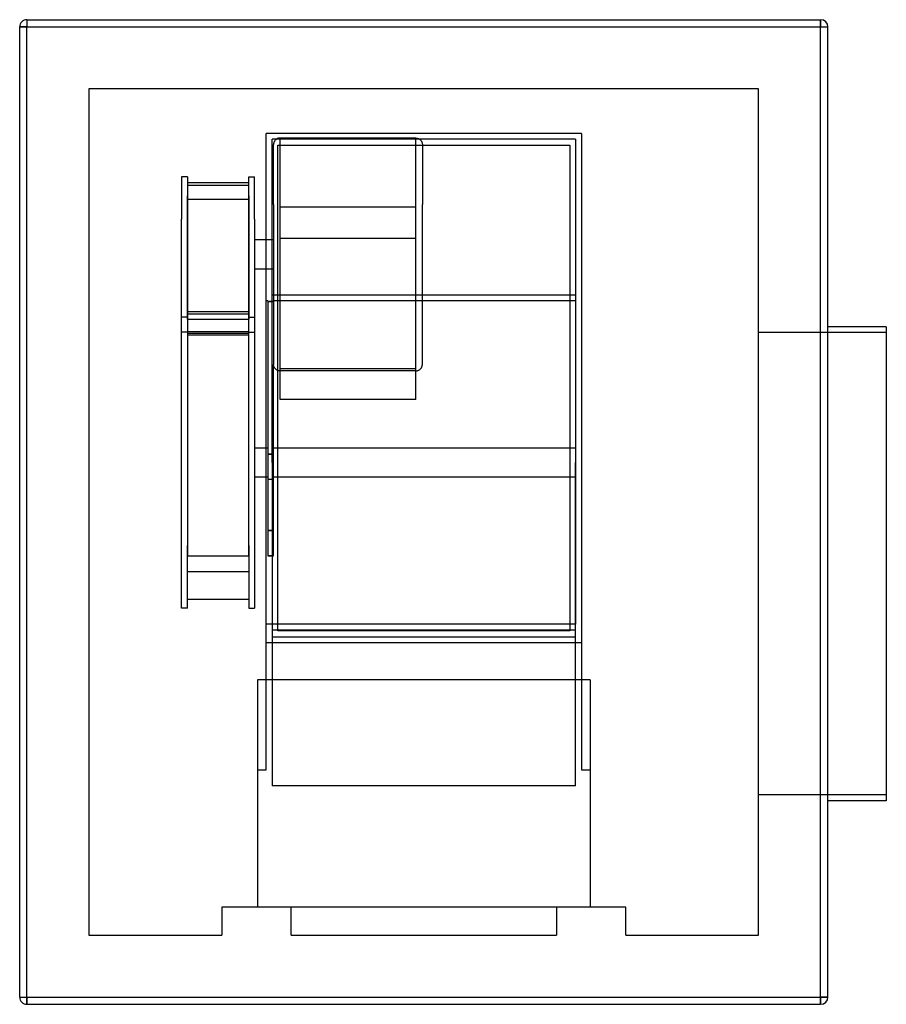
# Model space of a CAD drawing. Header units: millimetres. Extents: x -277 to 317, y -338 to 338.
import ezdxf

# ---------------------------------------------------------------- set-up
doc = ezdxf.new("R2010")
doc.units = ezdxf.units.MM
doc.layers.add('HIDDEN', color=7, linetype='Continuous')
doc.layers.add('THICK', color=7, linetype='Continuous')

msp = doc.modelspace()

# ---------------------------------------------------------------- linework, layer by layer
at = {"layer": 'HIDDEN'}
for p, q in [((-277, 332.5), (-277, 332.5)), ((-277, 332.5), (-272, 332.5)), ((-272, 337.5), (-272, 337.5)), ((-272, 337.5), (-272, 332.5)), ((-272, 332.5), (272, 332.5)), ((-272, -332.5), (-272, 332.5)), ((272, 337.5), (272, 332.5)), ((272, 337.5), (272, 337.5)), ((272, 332.5), (277, 332.5)), ((272, -332.5), (272, 332.5)), ((277, 332.5), (277, 332.5)), ((-229.5, 290), (-229.5, -290)), ((229.5, 290), (-229.5, 290)), ((-229.5, 290), (-229.5, 290)), ((229.5, -290), (229.5, 290)), ((229.5, 290), (229.5, 290)), ((-108, 259.5), (-108, 259.5)), ((108, 259.5), (-108, 259.5)), ((108, 259.5), (-108, 259.5)), ((-108, 33.85), (-108, 259.5)), ((108, 259.5), (-108, 259.5)), ((108, 259.5), (108, 259.5)), ((108, 259.5), (108, 33.85)), ((-104, 33.85), (-104, 255.5)), ((104, 255.5), (-104, 255.5)), ((-104, 255.5), (-104, 255.5)), ((-104, 255.5), (-104, 255.5)), ((-102.99, 252.22), (-103, 251.9)), ((-103, 210.76), (-103, 251.9)), ((-102.95, 252.54), (-102.99, 252.22)), ((-102.9, 252.85), (-102.95, 252.54)), ((-102.82, 253.15), (-102.9, 252.85)), ((-102.72, 253.45), (-102.82, 253.15)), ((-102.6, 253.75), (-102.72, 253.45)), ((-102.46, 254.03), (-102.6, 253.75)), ((-102.3, 254.3), (-102.46, 254.03)), ((-102.12, 254.56), (-102.3, 254.3)), ((-101.92, 254.81), (-102.12, 254.56)), ((-101.7, 255.04), (-101.92, 254.81)), ((-101.47, 255.25), (-101.7, 255.04)), ((-101.22, 255.45), (-101.47, 255.25)), ((-100.96, 255.63), (-101.22, 255.45)), ((-100.69, 255.8), (-100.96, 255.63)), ((-100.41, 255.94), (-100.69, 255.8)), ((-100.12, 256.06), (-100.41, 255.94)), ((-99.82, 256.16), (-100.12, 256.06)), ((-100, 251.5), (-100, 251.5)), ((-100, 251.5), (100, 251.5)), ((-100, -81.5), (-100, 251.5)), ((-99.51, 256.24), (-99.82, 256.16)), ((-99.2, 256.29), (-99.51, 256.24)), ((-98.88, 256.33), (-99.2, 256.29)), ((-98.57, 256.34), (-98.88, 256.33)), ((-98.57, 209.07), (-98.57, 256.34)), ((-5.43, 256.34), (-98.57, 256.34)), ((-5.43, 209.07), (-5.43, 256.34)), ((-5.43, 256.34), (-5.12, 256.33)), ((-5.12, 256.33), (-4.8, 256.29)), ((-4.8, 256.29), (-4.49, 256.24)), ((-4.49, 256.24), (-4.18, 256.16)), ((-4.18, 256.16), (-3.88, 256.06)), ((-3.88, 256.06), (-3.59, 255.94)), ((-3.59, 255.94), (-3.31, 255.8)), ((-3.31, 255.8), (-3.04, 255.63)), ((-3.04, 255.63), (-2.78, 255.45)), ((-2.78, 255.45), (-2.53, 255.25)), ((-2.53, 255.25), (-2.3, 255.04)), ((-2.3, 255.04), (-2.08, 254.81)), ((-2.08, 254.81), (-1.88, 254.56)), ((-1.88, 254.56), (-1.7, 254.3)), ((-1.7, 254.3), (-1.54, 254.03)), ((-1.54, 254.03), (-1.4, 253.75)), ((-1.4, 253.75), (-1.28, 253.45)), ((-1.28, 253.45), (-1.18, 253.15)), ((-1.18, 253.15), (-1.1, 252.85)), ((-1.1, 252.85), (-1.05, 252.54)), ((-1.05, 252.54), (-1.01, 252.22)), ((-1.01, 252.22), (-1, 251.9)), ((-1, 251.9), (-1, 210.76)), ((100, 251.5), (100, 251.5)), ((100, 251.5), (100, -81.5)), ((104, 255.5), (104, 255.5)), ((104, 255.5), (104, 33.85)), ((104, 255.5), (104, 255.5)), ((-166, 229.74), (-166, 200.69)), ((-162, 229.74), (-166, 229.74)), ((-162, 229.74), (-162, 200.69)), ((-120, 200.69), (-120, 229.74)), ((-120, 229.74), (-116, 229.74)), ((-116, 200.69), (-116, 229.74)), ((-162, 225.87), (-120, 225.87)), ((-120, 223.72), (-162, 223.72)), ((-162, 207.51), (-162, 216.72)), ((-120, 216.72), (-120, 207.51)), ((-162, 214.45), (-120, 214.45)), ((-162, 156.42), (-162, 214.45)), ((-120, 214.45), (-120, 156.42)), ((-103, 210.76), (-103, 101.18)), ((-98.57, 96.75), (-98.57, 212.77)), ((-5.43, 96.75), (-5.43, 212.77)), ((-1, 101.18), (-1, 210.76)), ((-162, 132.18), (-162, 207.51)), ((-120, 207.51), (-120, 132.18)), ((-98.57, 140.32), (-98.57, 209.07)), ((-5.43, 209.07), (-98.57, 209.07)), ((-5.43, 140.32), (-5.43, 209.07)), ((-166, 123.35), (-166, 200.69)), ((-162, 200.69), (-162, 124.72)), ((-120, 124.72), (-120, 200.69)), ((-116, 200.69), (-116, 123.35)), ((-103, 186.54), (-116, 186.54)), ((-98.57, 187.64), (-5.43, 187.64)), ((-103, 166.54), (-116, 166.54)), ((-162, 135.67), (-162, 156.42)), ((-120, 156.42), (-120, 134.92)), ((104, 148.68), (-104, 148.68)), ((-107, 144.68), (-108, 144.68)), ((-107, 144.68), (-107, 144.22)), ((-103, 144.22), (-107, 144.22)), ((-107, 144.22), (-107, 39.62)), ((-107, 144.22), (-103, 144.22)), ((104, 144.68), (-103, 144.68)), ((104, 144.68), (104, 33.85)), ((-120, 137.15), (-162, 137.15)), ((-120, 135.67), (-162, 135.67)), ((-162, 135.67), (-162, 123.35)), ((-120, 123.35), (-120, 135.67)), ((-98.57, 98.48), (-98.57, 140.32)), ((-5.43, 98.48), (-5.43, 140.32)), ((-162, 133.59), (-166, 133.59)), ((-162, 132.21), (-120, 132.21)), ((-120, 133.59), (-116, 133.59)), ((-166, 33.85), (-166, 124.02)), ((-162, 123.35), (-166, 123.35)), ((-162, 124.72), (-162, -22.93)), ((-120, 123.42), (-162, 123.42)), ((-162, 123.35), (-162, -8.67)), ((-162, 123.35), (-162, 33.85)), ((-162, 122.51), (-120, 122.51)), ((-120, -22.93), (-120, 124.72)), ((-120, 33.85), (-120, 124.45)), ((-120, -8.67), (-120, 123.42)), ((-120, 123.35), (-116, 123.35)), ((-116, 123.35), (-116, 33.85)), ((317, 123), (229.5, 123)), ((-120, 121.14), (-162, 121.14)), ((-103, 39.62), (-103, 101.18)), ((-102.99, 100.87), (-103, 101.18)), ((-102.95, 100.55), (-102.99, 100.87)), ((-102.9, 100.24), (-102.95, 100.55)), ((-102.82, 99.93), (-102.9, 100.24)), ((-102.72, 99.63), (-102.82, 99.93)), ((-102.6, 99.34), (-102.72, 99.63)), ((-102.46, 99.06), (-102.6, 99.34)), ((-102.3, 98.79), (-102.46, 99.06)), ((-102.12, 98.53), (-102.3, 98.79)), ((-101.92, 98.28), (-102.12, 98.53)), ((-101.7, 98.05), (-101.92, 98.28)), ((-101.47, 97.83), (-101.7, 98.05)), ((-101.22, 97.63), (-101.47, 97.83)), ((-100.96, 97.45), (-101.22, 97.63)), ((-100.69, 97.29), (-100.96, 97.45)), ((-100.41, 97.15), (-100.69, 97.29)), ((-100.12, 97.03), (-100.41, 97.15)), ((-99.82, 96.93), (-100.12, 97.03)), ((-99.51, 96.85), (-99.82, 96.93)), ((-99.2, 96.79), (-99.51, 96.85)), ((-98.88, 96.76), (-99.2, 96.79)), ((-98.57, 96.75), (-98.88, 96.76)), ((-98.57, 98.48), (-5.43, 98.48)), ((-98.57, 77.04), (-98.57, 98.48)), ((-5.43, 96.75), (-98.57, 96.75)), ((-5.43, 77.04), (-5.43, 98.48)), ((-5.43, 96.75), (-5.12, 96.76)), ((-5.12, 96.76), (-4.8, 96.79)), ((-4.8, 96.79), (-4.49, 96.85)), ((-4.49, 96.85), (-4.18, 96.93)), ((-4.18, 96.93), (-3.88, 97.03)), ((-3.88, 97.03), (-3.59, 97.15)), ((-3.59, 97.15), (-3.31, 97.29)), ((-3.31, 97.29), (-3.04, 97.45)), ((-3.04, 97.45), (-2.78, 97.63)), ((-2.78, 97.63), (-2.53, 97.83)), ((-2.53, 97.83), (-2.3, 98.05)), ((-2.3, 98.05), (-2.08, 98.28)), ((-2.08, 98.28), (-1.88, 98.53)), ((-1.88, 98.53), (-1.7, 98.79)), ((-1.7, 98.79), (-1.54, 99.06)), ((-1.54, 99.06), (-1.4, 99.34)), ((-1.4, 99.34), (-1.28, 99.63)), ((-1.28, 99.63), (-1.18, 99.93)), ((-1.18, 99.93), (-1.1, 100.24)), ((-1.1, 100.24), (-1.05, 100.55)), ((-1.05, 100.55), (-1.01, 100.87)), ((-1.01, 100.87), (-1, 101.18)), ((-5.43, 77.04), (-98.57, 77.04)), ((-107, 43.85), (-116, 43.85)), ((104, 43.85), (-103, 43.85)), ((-166, -65.89), (-166, 33.85)), ((-162, 33.85), (-162, -10.41)), ((-120, -10.41), (-120, 33.85)), ((-116, 33.85), (-116, -65.89)), ((-108, -115.1), (-108, 33.85)), ((-103, 39.62), (-107, 39.62)), ((-107, 39.62), (-107, -12.68)), ((-107, 39.62), (-103, 39.62)), ((-104, 33.85), (-104, -187.8)), ((-103, -12.68), (-103, 39.62)), ((104, -187.8), (104, 33.85)), ((104, 33.85), (104, -76.98)), ((108, 33.85), (108, -115.1)), ((-107, 23.85), (-116, 23.85)), ((-103, 22.3), (-107, 22.3)), ((104, 23.85), (-103, 23.85)), ((-162, -8.67), (-162, -25.73)), ((-162, -10.41), (-162, -30.01)), ((-120, -22.93), (-120, -8.67)), ((-120, -30.01), (-120, -10.41)), ((-103, -12.68), (-107, -12.68)), ((-107, -12.68), (-107, -30)), ((-107, -12.68), (-103, -12.68)), ((-103, -30), (-103, -12.68)), ((-162, -65.89), (-162, -22.93)), ((-120, -22.93), (-120, -65.89)), ((-162, -30.01), (-120, -30.01)), ((-107, -30), (-103, -30)), ((-103, -30), (-107, -30)), ((-120, -40.95), (-162, -40.95)), ((-162, -59.81), (-120, -59.81)), ((-162, -65.89), (-166, -65.89)), ((-120, -65.89), (-116, -65.89)), ((104, -76.98), (-108, -76.98)), ((104, -80.97), (-104, -80.97)), ((-104, -85.5), (104, -85.5)), ((-104, -85.5), (-104, -85.5)), ((-104, -85.5), (-104, -85.5)), ((-100, -81.5), (-100, -81.5)), ((100, -81.5), (-100, -81.5)), ((100, -81.5), (100, -81.5)), ((104, -85.5), (104, -85.5)), ((104, -85.5), (104, -85.5)), ((-108, -89.5), (108, -89.5)), ((-108, -89.5), (-108, -89.5)), ((108, -89.5), (108, -89.5)), ((-114, -115.1), (-114, -115.1)), ((114, -115.1), (-114, -115.1)), ((-114, -115.1), (-114, -115.1)), ((-114, -115.1), (-114, -271)), ((-108, -115.1), (-108, -115.1)), ((-108, -176.8), (-108, -115.1)), ((-108, -115.1), (-108, -115.1)), ((108, -115.1), (108, -115.1)), ((108, -115.1), (108, -115.1)), ((108, -115.1), (108, -176.8)), ((114, -115.1), (114, -115.1)), ((114, -115.1), (114, -115.1)), ((114, -115.1), (114, -271)), ((-114, -176.8), (-108, -176.8)), ((108, -176.8), (114, -176.8)), ((104, -187.8), (-104, -187.8)), ((317, -194), (229.5, -194)), ((-138.5, -271), (-138.5, -271)), ((-138.5, -271), (-138.5, -290)), ((-91, -271), (-138.5, -271)), ((-114, -271), (-114, -271)), ((91, -271), (-91, -271)), ((-91, -271), (-91, -271)), ((-91, -271), (-91, -271)), ((-91, -271), (-91, -271)), ((-91, -290), (-91, -271)), ((91, -271), (91, -271)), ((91, -271), (91, -271)), ((91, -271), (91, -271)), ((138.5, -271), (91, -271)), ((91, -271), (91, -290)), ((114, -271), (114, -271)), ((138.5, -271), (138.5, -271)), ((138.5, -290), (138.5, -271)), ((-229.5, -290), (-138.5, -290)), ((-229.5, -290), (-229.5, -290)), ((-138.5, -290), (-138.5, -290)), ((-91, -290), (91, -290)), ((-91, -290), (-91, -290)), ((91, -290), (91, -290)), ((138.5, -290), (138.5, -290)), ((138.5, -290), (229.5, -290)), ((229.5, -290), (229.5, -290)), ((-277, -332.5), (-272, -332.5)), ((-277, -332.5), (-277, -332.5)), ((-272, -332.5), (-272, -337.5)), ((-272, -332.5), (272, -332.5)), ((-272, -337.5), (-272, -337.5)), ((272, -332.5), (272, -337.5)), ((272, -332.5), (277, -332.5)), ((272, -337.5), (272, -337.5)), ((277, -332.5), (277, -332.5))]:
    msp.add_line(p, q, dxfattribs=at)
at = {"layer": 'THICK'}
for p, q in [((-272, 332.5), (-277, 332.5)), ((-277, -332.5), (-277, 332.5)), ((-272, 337.5), (-272, 332.5)), ((-272, 337.5), (272, 337.5)), ((-272, 332.5), (272, 332.5)), ((-272, -332.5), (-272, 332.5)), ((272, 332.5), (272, 337.5)), ((272, -332.5), (272, 332.5)), ((272, 332.5), (277, 332.5)), ((277, -332.5), (277, 332.5)), ((317, 127), (277, 127)), ((317, 127), (317, -35.5)), ((317, -35.5), (317, -198)), ((317, -198), (277, -198)), ((-277, -332.5), (-272, -332.5)), ((-272, -332.5), (272, -332.5)), ((-272, -337.5), (-272, -332.5)), ((-272, -337.5), (272, -337.5)), ((277, -332.5), (272, -332.5)), ((272, -337.5), (272, -332.5))]:
    msp.add_line(p, q, dxfattribs=at)
for centre, start, end in [((-272, 332.5), 89.99998, 180.00002), ((272, 332.5), 0, 89.99998), ((-272, -332.5), 180.00002, 270.00002), ((272, -332.5), 270.00002, 0)]:
    msp.add_arc(centre, 5, start, end, dxfattribs=at)

doc.saveas('drawing.dxf')
